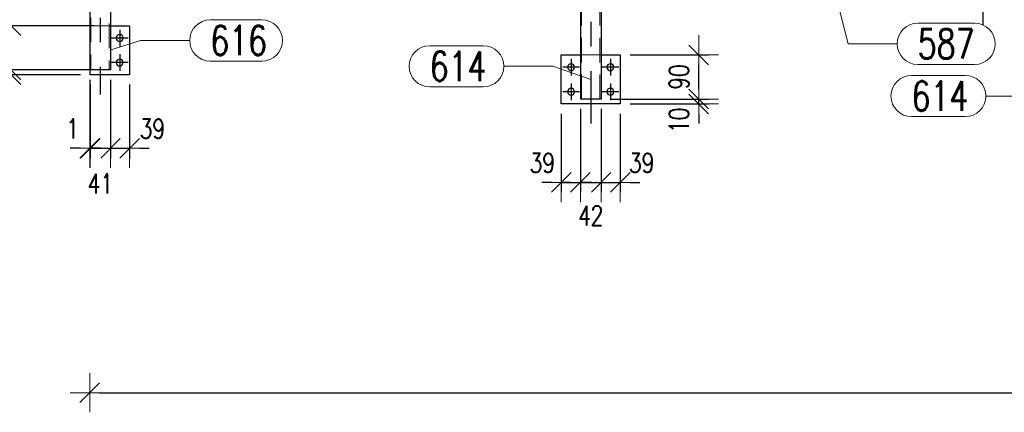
# Model space of a CAD drawing. Header units: millimetres. Extents: x -851 to 2, y 9346 to 10016.
# Tile 22 of 256: x -792 to -692, y 9413 to 9453. Entities that reach past the tile are written whole.
import ezdxf

# ---------------------------------------------------------------- set-up
doc = ezdxf.new("R2010")
doc.units = ezdxf.units.MM
doc.header["$LTSCALE"] = 10
doc.linetypes.add('HIDDEN', pattern=[0.375, 0.25, -0.125])
doc.linetypes.add('MITTE', pattern=[2, 1.25, -0.25, 0.25, -0.25])
doc.layers.get('Defpoints').update_dxf_attribs({"color": 1})
for name, color, linetype, lineweight in [('PS_DIM', 4, 'Continuous', 13), ('PS_Hidden', 2, 'HIDDEN', 9), ('PS_Pos', 1, 'Continuous', 15), ('PS_Shape', 161, 'Continuous', 30), ('PS_SOLID', 7, 'Continuous', 30)]:
    doc.layers.add(name, color=color, linetype=linetype, lineweight=lineweight)
doc.layers.add('PS_Mid', color=5, linetype='MITTE')
doc.styles.add('simplex', font='simplex.shx', dxfattribs={"width": 0.75})
doc.dimstyles.new('1_20_PRZ', dxfattribs={"dimtxt": 2, "dimasz": 1, "dimexe": 2, "dimexo": 5, "dimgap": 1, "dimtad": 1, "dimdec": 0, "dimlfac": 20, "dimtxsty": 'simplex', "dimblk": 'dimznak', "dimcen": 2, "dimse1": 1, "dimse2": 1, "dimclrd": 256, "dimclrt": 4, "dimadec": 1, "dimazin": 0, "dimtfac": 1, "dimtdec": 0, "dimtix": 1, "dimtmove": 2, "dimatfit": 3, "dimldrblk": 'dim-grot', "dimfxl": 1, "dimarcsym": 0})
doc.dimstyles.new('1_20_SC', dxfattribs={"dimtxt": 2, "dimasz": 1, "dimexe": 1, "dimexo": 1, "dimgap": 1, "dimtad": 1, "dimdec": 0, "dimlfac": 20, "dimtxsty": 'simplex', "dimblk": 'dimznak', "dimcen": 2, "dimclrd": 256, "dimclre": 256, "dimclrt": 4, "dimadec": 1, "dimazin": 0, "dimtfac": 1, "dimtdec": 0, "dimtix": 1, "dimtmove": 2, "dimatfit": 3, "dimldrblk": 'dim-grot', "dimfxl": 1, "dimarcsym": 0})

# ---------------------------------------------------------------- blocks, each defined once
blk = doc.blocks.new('dimznak')
at = {"color": 0}
for points in [[(0, 2), (0, -2)], [(-2, 0), (2, 0)]]:
    blk.add_lwpolyline(points, dxfattribs=at)
at = {"color": 2}
blk.add_lwpolyline([(1, 1), (-1, -1)], dxfattribs=at)
blk = doc.blocks.new('*D186')
at = {"layer": 'Defpoints', "color": 0, "transparency": 16777216}
for p in [(-734.93, 9445.31), (-736.87, 9444.81), (-734.93, 9436.81)]:
    blk.add_point(p, dxfattribs=at)
at = {"layer": 'PS_DIM', "lineweight": -2, "transparency": 16777216}
for p, q in [((-734.93, 9444.31), (-734.93, 9435.81)), ((-736.87, 9443.81), (-736.87, 9435.81)), ((-737.87, 9436.81), (-738.87, 9436.81)), ((-736.87, 9436.81), (-734.93, 9436.81)), ((-733.93, 9436.81), (-732.93, 9436.81))]:
    blk.add_line(p, q, dxfattribs=at)
blk.add_blockref('dimznak', (-736.87, 9436.81), dxfattribs=at)
at = {"layer": 'PS_DIM', "lineweight": -2, "transparency": 16777216, "rotation": 180}
blk.add_blockref('dimznak', (-734.93, 9436.81), dxfattribs=at)
at = {"layer": 'PS_DIM', "color": 4, "transparency": 16777216, "insert": (-738.81, 9438.81), "char_height": 2, "attachment_point": 5, "style": 'simplex'}
blk.add_mtext('39', dxfattribs=at)
blk = doc.blocks.new('dim-grot')
blk.add_hatch(color=256).paths.add_polyline_path([(0, 0), (-2, 0.5), (-2, -0.5)])
blk.add_lwpolyline([(0, 0), (-2, 0.5), (-2, -0.5), (0, 0)])
blk = doc.blocks.new('*D187')
at = {"layer": 'Defpoints', "color": 0, "transparency": 16777216}
for p in [(-734.93, 9445.31), (-732.81, 9445.31), (-732.81, 9436.81)]:
    blk.add_point(p, dxfattribs=at)
at = {"layer": 'PS_DIM', "lineweight": -2, "transparency": 16777216}
for p, q in [((-734.93, 9444.31), (-734.93, 9435.81)), ((-732.81, 9444.31), (-732.81, 9435.81)), ((-735.93, 9436.81), (-736.93, 9436.81)), ((-734.93, 9436.81), (-732.81, 9436.81)), ((-731.81, 9436.81), (-730.81, 9436.81))]:
    blk.add_line(p, q, dxfattribs=at)
blk.add_blockref('dimznak', (-734.93, 9436.81), dxfattribs=at)
at = {"layer": 'PS_DIM', "lineweight": -2, "transparency": 16777216, "rotation": 180}
blk.add_blockref('dimznak', (-732.81, 9436.81), dxfattribs=at)
at = {"layer": 'PS_DIM', "color": 4, "transparency": 16777216, "insert": (-733.87, 9433.43), "char_height": 2, "attachment_point": 5, "style": 'simplex'}
blk.add_mtext('42', dxfattribs=at)
blk = doc.blocks.new('*D188')
at = {"layer": 'Defpoints', "color": 0, "transparency": 16777216}
for p in [(-732.81, 9445.31), (-730.87, 9444.81), (-730.87, 9436.81)]:
    blk.add_point(p, dxfattribs=at)
at = {"layer": 'PS_DIM', "lineweight": -2, "transparency": 16777216}
for p, q in [((-732.81, 9444.31), (-732.81, 9435.81)), ((-730.87, 9443.81), (-730.87, 9435.81)), ((-733.81, 9436.81), (-734.81, 9436.81)), ((-732.81, 9436.81), (-730.87, 9436.81)), ((-729.87, 9436.81), (-728.87, 9436.81))]:
    blk.add_line(p, q, dxfattribs=at)
blk.add_blockref('dimznak', (-732.81, 9436.81), dxfattribs=at)
at = {"layer": 'PS_DIM', "lineweight": -2, "transparency": 16777216, "rotation": 180}
blk.add_blockref('dimznak', (-730.87, 9436.81), dxfattribs=at)
at = {"layer": 'PS_DIM', "color": 4, "transparency": 16777216, "insert": (-728.69, 9438.81), "char_height": 2, "attachment_point": 5, "style": 'simplex'}
blk.add_mtext('39', dxfattribs=at)
blk = doc.blocks.new('*D189')
at = {"layer": 'Defpoints', "color": 0, "transparency": 16777216}
for p in [(-732.81, 9445.31), (-722.87, 9445.31), (-730.87, 9444.81)]:
    blk.add_point(p, dxfattribs=at)
at = {"layer": 'PS_DIM', "lineweight": -2, "transparency": 16777216}
for p, q in [((-722.87, 9446.31), (-722.87, 9447.31)), ((-731.81, 9445.31), (-721.87, 9445.31)), ((-722.87, 9444.81), (-722.87, 9445.31)), ((-729.87, 9444.81), (-721.87, 9444.81)), ((-722.87, 9443.81), (-722.87, 9442.81))]:
    blk.add_line(p, q, dxfattribs=at)
for p, rotation in [((-722.87, 9445.31), 270), ((-722.87, 9444.81), 90)]:
    blk.add_blockref('dimznak', p, dxfattribs=dict(at, rotation=rotation))
at = {"layer": 'PS_DIM', "color": 4, "transparency": 16777216, "insert": (-724.87, 9443.15), "char_height": 2, "attachment_point": 5, "rotation": 90, "style": 'simplex'}
blk.add_mtext('10', dxfattribs=at)
blk = doc.blocks.new('*D190')
at = {"layer": 'Defpoints', "color": 0, "transparency": 16777216}
for p in [(-730.87, 9449.81), (-722.87, 9449.81), (-732.81, 9445.31)]:
    blk.add_point(p, dxfattribs=at)
at = {"layer": 'PS_DIM', "lineweight": -2, "transparency": 16777216}
for p, q in [((-729.87, 9449.81), (-721.87, 9449.81)), ((-722.87, 9446.31), (-722.87, 9448.81)), ((-731.81, 9445.31), (-721.87, 9445.31))]:
    blk.add_line(p, q, dxfattribs=at)
for p, rotation in [((-722.87, 9449.81), 90), ((-722.87, 9445.31), 270)]:
    blk.add_blockref('dimznak', p, dxfattribs=dict(at, rotation=rotation))
at = {"layer": 'PS_DIM', "color": 4, "transparency": 16777216, "insert": (-724.87, 9447.56), "char_height": 2, "attachment_point": 5, "rotation": 90, "style": 'simplex'}
blk.add_mtext('90', dxfattribs=at)
blk = doc.blocks.new('*D214')
at = {"layer": 'Defpoints', "color": 0, "transparency": 16777216}
for p in [(-782.81, 9459.64), (-792.93, 9452.78), (-783.46, 9452.78)]:
    blk.add_point(p, dxfattribs=at)
at = {"layer": 'PS_DIM', "lineweight": -2, "transparency": 16777216}
for p, q in [((-783.81, 9459.64), (-793.93, 9459.64)), ((-792.93, 9458.64), (-792.93, 9453.78)), ((-784.46, 9452.78), (-793.93, 9452.78))]:
    blk.add_line(p, q, dxfattribs=at)
for p, rotation in [((-792.93, 9459.64), 90), ((-792.93, 9452.78), 270)]:
    blk.add_blockref('dimznak', p, dxfattribs=dict(at, rotation=rotation))
at = {"layer": 'PS_DIM', "color": 4, "transparency": 16777216, "insert": (-794.93, 9456.21), "char_height": 2, "attachment_point": 5, "rotation": 90, "style": 'simplex'}
blk.add_mtext('137', dxfattribs=at)
blk = doc.blocks.new('*D215')
at = {"layer": 'Defpoints', "color": 0, "transparency": 16777216}
for p in [(-783.46, 9452.78), (-792.93, 9448.28), (-783.87, 9448.28)]:
    blk.add_point(p, dxfattribs=at)
at = {"layer": 'PS_DIM', "lineweight": -2, "transparency": 16777216}
for p, q in [((-784.46, 9452.78), (-793.93, 9452.78)), ((-792.93, 9451.78), (-792.93, 9449.28)), ((-784.87, 9448.28), (-793.93, 9448.28))]:
    blk.add_line(p, q, dxfattribs=at)
for p, rotation in [((-792.93, 9452.78), 90), ((-792.93, 9448.28), 270)]:
    blk.add_blockref('dimznak', p, dxfattribs=dict(at, rotation=rotation))
at = {"layer": 'PS_DIM', "color": 4, "transparency": 16777216, "insert": (-794.93, 9450.53), "char_height": 2, "attachment_point": 5, "rotation": 90, "style": 'simplex'}
blk.add_mtext('90', dxfattribs=at)
blk = doc.blocks.new('*D216')
at = {"layer": 'Defpoints', "color": 0, "transparency": 16777216}
for p in [(-783.87, 9448.28), (-792.93, 9447.78), (-784.87, 9447.78)]:
    blk.add_point(p, dxfattribs=at)
at = {"layer": 'PS_DIM', "lineweight": -2, "transparency": 16777216}
for p, q in [((-792.93, 9449.28), (-792.93, 9450.28)), ((-784.87, 9448.28), (-793.93, 9448.28)), ((-792.93, 9448.28), (-792.93, 9447.78)), ((-785.87, 9447.78), (-793.93, 9447.78)), ((-792.93, 9446.78), (-792.93, 9445.78))]:
    blk.add_line(p, q, dxfattribs=at)
for p, rotation in [((-792.93, 9448.28), 270), ((-792.93, 9447.78), 90)]:
    blk.add_blockref('dimznak', p, dxfattribs=dict(at, rotation=rotation))
at = {"layer": 'PS_DIM', "color": 4, "transparency": 16777216, "insert": (-794.93, 9445.42), "char_height": 2, "attachment_point": 5, "rotation": 90, "style": 'simplex'}
blk.add_mtext('10', dxfattribs=at)
blk = doc.blocks.new('*D217')
at = {"layer": 'Defpoints', "color": 0, "transparency": 16777216}
for p in [(-784.93, 9448.28), (-482.81, 9430.57), (-482.81, 9415.38)]:
    blk.add_point(p, dxfattribs=at)
at = {"layer": 'PS_DIM', "lineweight": -2, "transparency": 16777216}
blk.add_line((-783.93, 9415.38), (-483.81, 9415.38), dxfattribs=at)
at = {"layer": 'PS_DIM', "lineweight": -2, "transparency": 16777216, "rotation": 180}
blk.add_blockref('dimznak', (-784.93, 9415.38), dxfattribs=at)
at = {"layer": 'PS_DIM', "lineweight": -2, "transparency": 16777216}
blk.add_blockref('dimznak', (-482.81, 9415.38), dxfattribs=at)
at = {"layer": 'PS_DIM', "color": 4, "transparency": 16777216, "insert": (-633.87, 9417.38), "char_height": 2, "attachment_point": 5, "style": 'simplex'}
blk.add_mtext('6042', dxfattribs=at)
blk = doc.blocks.new('*D225')
at = {"layer": 'Defpoints', "color": 0, "transparency": 16777216}
for p in [(-781.26, 9509.55), (-483.33, 9430.07), (-469.62, 9430.07)]:
    blk.add_point(p, dxfattribs=at)
at = {"layer": 'PS_DIM', "lineweight": -2, "transparency": 16777216}
blk.add_line((-469.62, 9508.55), (-469.62, 9431.07), dxfattribs=at)
for p, rotation in [((-469.62, 9509.55), 90), ((-469.62, 9430.07), 270)]:
    blk.add_blockref('dimznak', p, dxfattribs=dict(at, rotation=rotation))
at = {"layer": 'PS_DIM', "color": 4, "transparency": 16777216, "insert": (-471.62, 9469.81), "char_height": 2, "attachment_point": 5, "rotation": 90, "style": 'simplex'}
blk.add_mtext('1590', dxfattribs=at)
blk = doc.blocks.new('*D466')
at = {"layer": 'Defpoints', "color": 0, "transparency": 16777216}
for p in [(-784.93, 9448.28), (-784.87, 9447.78), (-784.87, 9440.29)]:
    blk.add_point(p, dxfattribs=at)
at = {"layer": 'PS_DIM', "lineweight": -2, "transparency": 16777216}
for p, q in [((-784.93, 9447.28), (-784.93, 9439.29)), ((-784.87, 9446.78), (-784.87, 9439.29)), ((-785.93, 9440.29), (-786.93, 9440.29)), ((-784.93, 9440.29), (-784.87, 9440.29)), ((-783.87, 9440.29), (-782.87, 9440.29))]:
    blk.add_line(p, q, dxfattribs=at)
blk.add_blockref('dimznak', (-784.93, 9440.29), dxfattribs=at)
at = {"layer": 'PS_DIM', "lineweight": -2, "transparency": 16777216, "rotation": 180}
blk.add_blockref('dimznak', (-784.87, 9440.29), dxfattribs=at)
at = {"layer": 'PS_DIM', "color": 4, "transparency": 16777216, "insert": (-786.69, 9442.29), "char_height": 2, "attachment_point": 5, "style": 'simplex'}
blk.add_mtext('1', dxfattribs=at)
blk = doc.blocks.new('*D467')
at = {"layer": 'Defpoints', "color": 0, "transparency": 16777216}
for p in [(-782.81, 9448.28), (-784.87, 9447.78), (-782.81, 9440.29)]:
    blk.add_point(p, dxfattribs=at)
at = {"layer": 'PS_DIM', "lineweight": -2, "transparency": 16777216}
for p, q in [((-782.81, 9447.28), (-782.81, 9439.29)), ((-784.87, 9446.78), (-784.87, 9439.29)), ((-785.87, 9440.29), (-786.87, 9440.29)), ((-784.87, 9440.29), (-782.81, 9440.29)), ((-781.81, 9440.29), (-780.81, 9440.29))]:
    blk.add_line(p, q, dxfattribs=at)
blk.add_blockref('dimznak', (-784.87, 9440.29), dxfattribs=at)
at = {"layer": 'PS_DIM', "lineweight": -2, "transparency": 16777216, "rotation": 180}
blk.add_blockref('dimznak', (-782.81, 9440.29), dxfattribs=at)
at = {"layer": 'PS_DIM', "color": 4, "transparency": 16777216, "insert": (-783.84, 9436.68), "char_height": 2, "attachment_point": 5, "style": 'simplex'}
blk.add_mtext('41', dxfattribs=at)
blk = doc.blocks.new('*D468')
at = {"layer": 'Defpoints', "color": 0, "transparency": 16777216}
for p in [(-782.81, 9448.28), (-780.87, 9447.78), (-780.87, 9440.29)]:
    blk.add_point(p, dxfattribs=at)
at = {"layer": 'PS_DIM', "lineweight": -2, "transparency": 16777216}
for p, q in [((-782.81, 9447.28), (-782.81, 9439.29)), ((-780.87, 9446.78), (-780.87, 9439.29)), ((-783.81, 9440.29), (-784.81, 9440.29)), ((-782.81, 9440.29), (-780.87, 9440.29)), ((-779.87, 9440.29), (-778.87, 9440.29))]:
    blk.add_line(p, q, dxfattribs=at)
blk.add_blockref('dimznak', (-782.81, 9440.29), dxfattribs=at)
at = {"layer": 'PS_DIM', "lineweight": -2, "transparency": 16777216, "rotation": 180}
blk.add_blockref('dimznak', (-780.87, 9440.29), dxfattribs=at)
at = {"layer": 'PS_DIM', "color": 4, "transparency": 16777216, "insert": (-778.54, 9442.29), "char_height": 2, "attachment_point": 5, "style": 'simplex'}
blk.add_mtext('39', dxfattribs=at)
blk = doc.blocks.new('*X1057')
at = {"layer": 'PS_Hidden', "color": 2, "linetype": 'HIDDEN'}
for p, q in [((-784.8, 9506.1), (-784.8, 9448.28)), ((-782.94, 9505.5), (-782.94, 9448.28)), ((-734.8, 9504.05), (-734.8, 9445.31)), ((-732.94, 9504.05), (-732.94, 9445.31)), ((-784.87, 9452.78), (-782.81, 9452.78)), ((-784.87, 9448.28), (-784.87, 9452.78)), ((-734.93, 9449.81), (-732.81, 9449.81))]:
    blk.add_line(p, q, dxfattribs=at)
at = {"layer": 'PS_Mid', "color": 5, "linetype": 'MITTE'}
for p, q in [((-783.87, 9508.6), (-783.87, 9445.78)), ((-733.87, 9508.17), (-733.87, 9442.81)), ((-693.87, 9452.83), (-693.87, 9505.47)), ((-781.87, 9452.38), (-781.87, 9450.68)), ((-781.02, 9451.53), (-782.72, 9451.53)), ((-781.87, 9449.88), (-781.87, 9448.18)), ((-735.87, 9449.41), (-735.87, 9447.71)), ((-731.87, 9449.41), (-731.87, 9447.71)), ((-781.02, 9449.03), (-782.72, 9449.03)), ((-735.02, 9448.56), (-736.72, 9448.56)), ((-731.02, 9448.56), (-732.72, 9448.56)), ((-735.87, 9446.91), (-735.87, 9445.21)), ((-731.87, 9446.91), (-731.87, 9445.21)), ((-735.02, 9446.06), (-736.72, 9446.06)), ((-731.02, 9446.06), (-732.72, 9446.06))]:
    blk.add_line(p, q, dxfattribs=at)
at = {"layer": 'PS_SOLID', "color": 7, "linetype": 'Continuous'}
for p, q in [((-784.93, 9506.1), (-784.93, 9448.28)), ((-782.81, 9459.64), (-782.81, 9448.28)), ((-734.93, 9456.8), (-734.93, 9445.31)), ((-732.81, 9456.67), (-732.81, 9445.31)), ((-782.81, 9452.78), (-780.87, 9452.78)), ((-780.87, 9452.78), (-780.87, 9447.78)), ((-736.87, 9449.81), (-734.93, 9449.81)), ((-736.87, 9444.81), (-736.87, 9449.81)), ((-732.81, 9449.81), (-730.87, 9449.81)), ((-730.87, 9449.81), (-730.87, 9444.81)), ((-782.81, 9448.28), (-784.93, 9448.28)), ((-784.87, 9447.78), (-784.87, 9448.28)), ((-780.87, 9447.78), (-784.87, 9447.78)), ((-732.81, 9445.31), (-734.93, 9445.31)), ((-730.87, 9444.81), (-736.87, 9444.81))]:
    blk.add_line(p, q, dxfattribs=at)
at = {"layer": 'PS_SOLID', "color": 7, "extrusion": (0, 0, -1)}
for centre in [(781.87, 9451.53), (781.87, 9449.03), (735.87, 9448.56), (731.87, 9448.56), (735.87, 9446.06), (731.87, 9446.06)]:
    blk.add_circle(centre, 0.35, dxfattribs=at)
blk = doc.blocks.new('*X1062')
at = {"color": 1}
for p, q in [((-750.28, 9450.75), (-744.82, 9450.75)), ((-742.72, 9448.65), (-737.72, 9448.65)), ((-733.87, 9447.31), (-737.72, 9448.65)), ((-750.28, 9446.55), (-744.82, 9446.55))]:
    blk.add_line(p, q, dxfattribs=at)
for centre, start, end in [((-750.28, 9448.65), 90, 270), ((-744.82, 9448.65), 270, 90)]:
    blk.add_arc(centre, 2.1, start, end, dxfattribs=at)
at = {"color": 30, "style": 'simplex', "width": 0.75}
blk.add_text('614', height=3, dxfattribs=at).set_placement((-750.28, 9447.15))
blk = doc.blocks.new('*X1064')
at = {"color": 1}
for p, q in [((-772.64, 9453.38), (-767.39, 9453.38)), ((-782.87, 9450.28), (-779.74, 9451.28)), ((-779.74, 9451.28), (-774.74, 9451.28)), ((-772.64, 9449.18), (-767.39, 9449.18))]:
    blk.add_line(p, q, dxfattribs=at)
for centre, start, end in [((-772.64, 9451.28), 90, 270), ((-767.39, 9451.28), 270, 90)]:
    blk.add_arc(centre, 2.1, start, end, dxfattribs=at)
at = {"color": 30, "style": 'simplex', "width": 0.75}
blk.add_text('616', height=3, dxfattribs=at).set_placement((-772.64, 9449.78))
blk = doc.blocks.new('*X1079')
at = {"color": 1}
for p, q in [((-708.87, 9455.75), (-707.65, 9450.94)), ((-700.55, 9453.04), (-694.76, 9453.04)), ((-707.65, 9450.94), (-702.65, 9450.94)), ((-700.55, 9448.84), (-694.76, 9448.84))]:
    blk.add_line(p, q, dxfattribs=at)
for centre, start, end in [((-700.55, 9450.94), 90, 270), ((-694.76, 9450.94), 270, 90)]:
    blk.add_arc(centre, 2.1, start, end, dxfattribs=at)
at = {"color": 30, "style": 'simplex', "width": 0.75}
blk.add_text('587', height=3, dxfattribs=at).set_placement((-700.55, 9449.44))
blk = doc.blocks.new('*X1081')
at = {"color": 1}
for p, q in [((-701.18, 9447.72), (-695.71, 9447.72)), ((-693.61, 9445.62), (-688.61, 9445.62)), ((-683.87, 9444.34), (-688.61, 9445.62)), ((-701.18, 9443.52), (-695.71, 9443.52))]:
    blk.add_line(p, q, dxfattribs=at)
for centre, start, end in [((-701.18, 9445.62), 90, 270), ((-695.71, 9445.62), 270, 90)]:
    blk.add_arc(centre, 2.1, start, end, dxfattribs=at)
at = {"color": 30, "style": 'simplex', "width": 0.75}
blk.add_text('614', height=3, dxfattribs=at).set_placement((-701.18, 9444.12))

msp = doc.modelspace()

# ---------------------------------------------------------------- block references
at = {"layer": 'PS_Pos'}
for name in ['*X1079', '*X1064', '*X1062', '*X1081']:
    msp.add_blockref(name, (0, 0), dxfattribs=at)
at = {"layer": 'PS_Shape', "color": 31}
msp.add_blockref('*X1057', (0, 0), dxfattribs=at)

# ---------------------------------------------------------------- dimensions: what is measured, and where the dimension line sits
at = {"layer": 'PS_DIM'}
for base, p1, p2, dimstyle, picture, middle in [((-469.618, 9430.074), (-781.263, 9509.551), (-483.33, 9430.074), '1_20_PRZ', '*D225', (-471.618, 9469.812)), ((-792.928, 9452.777), (-782.808, 9459.642), (-783.463, 9452.777), '1_20_SC', '*D214', (-794.928, 9456.21)), ((-792.928, 9448.277), (-783.463, 9452.777), (-783.868, 9448.277), '1_20_SC', '*D215', (-794.928, 9450.527)), ((-722.868, 9449.807), (-732.808, 9445.307), (-730.868, 9449.807), '1_20_SC', '*D190', (-724.868, 9447.557))]:
    dim = msp.add_linear_dim(base=base, p1=p1, p2=p2, angle=90, dimstyle=dimstyle, dxfattribs=at)
    dim.commit()
    dim.dimension.update_dxf_attribs({"geometry": picture, "text_midpoint": middle})
for base, p1, p2, picture, middle in [((-792.928, 9447.777), (-783.868, 9448.277), (-784.868, 9447.777), '*D216', (-794.928, 9445.423)), ((-722.868, 9445.307), (-730.868, 9444.807), (-732.808, 9445.307), '*D189', (-724.868, 9443.151))]:
    dim = msp.add_linear_dim(base=base, p1=p1, p2=p2, angle=90, dimstyle='1_20_SC', dxfattribs=at)
    dim.commit()
    dim.dimension.update_dxf_attribs({"geometry": picture, "text_midpoint": middle, "dimtype": 128})
for base, p1, p2, picture, middle in [((-784.868, 9440.288), (-784.928, 9448.277), (-784.868, 9447.777), '*D466', (-786.693, 9442.288)), ((-782.808, 9440.288), (-784.868, 9447.777), (-782.808, 9448.277), '*D467', (-783.838, 9436.677)), ((-780.868, 9440.288), (-782.808, 9448.277), (-780.868, 9447.777), '*D468', (-778.543, 9442.288)), ((-734.928, 9436.807), (-736.868, 9444.807), (-734.928, 9445.307), '*D186', (-738.812, 9438.807)), ((-732.808, 9436.807), (-734.928, 9445.307), (-732.808, 9445.307), '*D187', (-733.868, 9433.43)), ((-730.868, 9436.807), (-732.808, 9445.307), (-730.868, 9444.807), '*D188', (-728.686, 9438.807))]:
    dim = msp.add_linear_dim(base=base, p1=p1, p2=p2, dimstyle='1_20_SC', dxfattribs=at)
    dim.commit()
    dim.dimension.update_dxf_attribs({"geometry": picture, "text_midpoint": middle, "dimtype": 128})
dim = msp.add_linear_dim(base=(-482.808, 9415.378), p1=(-784.928, 9448.277), p2=(-482.808, 9430.574), dimstyle='1_20_PRZ', dxfattribs=at)
dim.commit()
dim.dimension.update_dxf_attribs({"geometry": '*D217', "text_midpoint": (-633.868, 9417.378)})

doc.saveas('drawing.dxf')
